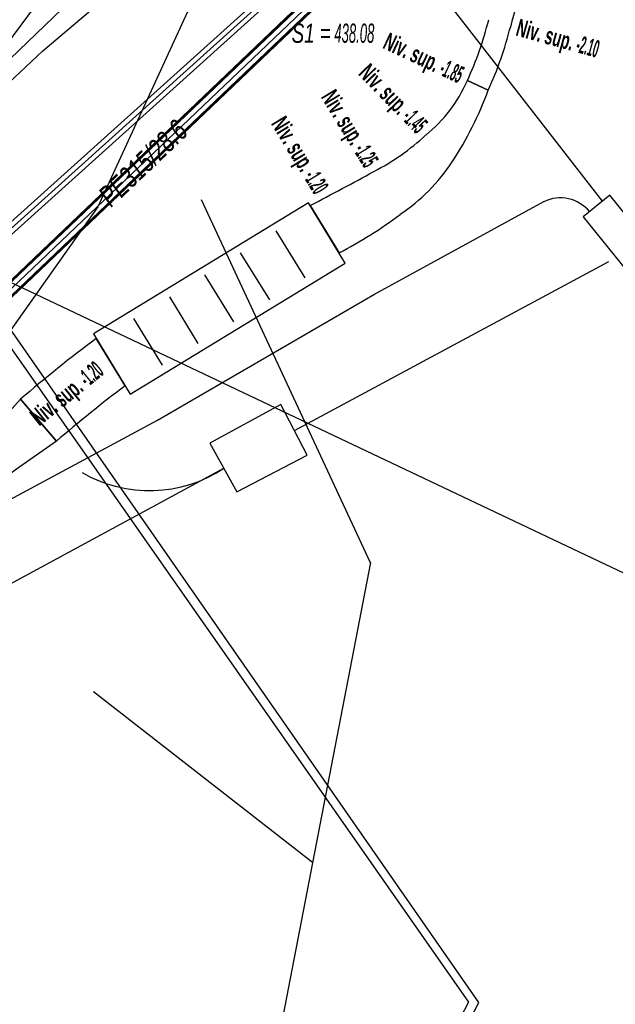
# Model space of a CAD drawing. Header units: metres. Extents: x 2695563 to 2696938, y 1260544 to 1262032.
# Tile 201 of 256: x 2696449 to 2696464, y 1261337 to 1261363. Entities that reach past the tile are written whole.
import ezdxf

# ---------------------------------------------------------------- set-up
doc = ezdxf.new("R2010")
doc.units = ezdxf.units.M
doc.header["$LTSCALE"] = 100
doc.linetypes.add('AUSGEZOGEN', pattern=[0])
doc.linetypes.add('STRICHLINIE2_S3', pattern=[0.25, 0.15, -0.1])
for name, color, linetype in [('Eau portable_Cadastre des conduites_Conduite', 171, 'AUSGEZOGEN'), ('Eau potable_Cadastre des conduites_Conduite_Texte', 171, 'AUSGEZOGEN'), ('EU_Cadastre des conduites', 24, 'AUSGEZOGEN'), ('EU_Cadastre des conduites_Regard normalisé – Texte', 24, 'AUSGEZOGEN'), ('Réseau électrique_Cadastre des conduite_Bord du tracé', 1, 'AUSGEZOGEN'), ('Réseau électrique_Cadastre des conduite_Tronçon de tracé', 1, 'AUSGEZOGEN'), ('Réseau électrique_Cadastre des conduites_Ouvrage_Surface-Ligne-Point', 1, 'AUSGEZOGEN'), ('Réseau électrique_Point altimétrique_Texte', 7, 'AUSGEZOGEN'), ('TV_Cadastre des conduites_CONDUITE', 92, 'AUSGEZOGEN'), ('Télécommunications_SW_Cadastre des conduites_Bord du tracé', 94, 'AUSGEZOGEN')]:
    doc.layers.add(name, color=color, linetype=linetype)
doc.styles.add('ARIAL', font='arial.ttf')
doc.styles.add('ARIALNARROW', font='ARIALN.TTF')
pattern_1 = [(0, (2703955, 1269100), (4050, 4050), [4050, -4050]), (90, (2703955, 1269100), (-4050, 4050), [4050, -4050])]
pattern_2 = [(0, (2708005, 1273150), (6075, 6075), [6075, -6075]), (90, (2708005, 1273150), (-6075, 6075), [6075, -6075])]

# ---------------------------------------------------------------- blocks, each defined once
blk = doc.blocks.new('COMPLEXOBJECT_1749')
at = {"layer": 'Réseau électrique_Cadastre des conduite_Bord du tracé', "color": 1, "linetype": 'AUSGEZOGEN', "transparency": 33554687}
blk.add_lwpolyline([(6446.852, 11361.779), (6452.53, 11367.236), (6458.968, 11373.624), (6458.109, 11374.518), (6451.428, 11367.896), (6445.993, 11362.673), (6444.948, 11361.681), (6445.898, 11360.849)], dxfattribs=at)
blk.add_arc((6452.284, 11355.252), 8.491, 129.7707, 138.7696, dxfattribs=at)
blk = doc.blocks.new('COMPLEXOBJECT_1812')
at = {"layer": 'Réseau électrique_Cadastre des conduite_Bord du tracé', "color": 1, "linetype": 'AUSGEZOGEN', "transparency": 33554687}
for p, q in [((6460.061, 11361.607), (6459.517, 11361.861)), ((6455.401, 11358.587), (6456.155, 11357.349))]:
    blk.add_line(p, q, dxfattribs=at)
for centre, radius, start, end in [((6456.099, 11363.347), 3.727, 308.6134, 336.4984), ((6451.427, 11364.761), 9.192, 326.8155, 339.9324), ((6454.416, 11364.695), 5.849, 296.9786, 313.2604), ((6455.014, 11362.442), 4.92, 303.8628, 326.5557), ((6406.571, 11451.649), 105.095, 297.68616, 298.71865), ((6451.414, 11366.662), 10.45, 296.9773, 307.361)]:
    blk.add_arc(centre, radius, start, end, dxfattribs=at)
blk = doc.blocks.new('COMPLEXOBJECT_1813')
at = {"layer": 'Réseau électrique_Cadastre des conduite_Bord du tracé', "color": 1, "linetype": 'AUSGEZOGEN', "transparency": 33554687}
blk.add_line((6459.517, 11361.861), (6460.061, 11361.607), dxfattribs=at)
for centre, radius, start, end in [((6497.22, 11353.827), 37.774, 157.8334, 165.5324), ((6451.06, 11365.718), 9.295, 335.4863, 345.9304), ((6451.454, 11365.566), 9.474, 335.2968, 345.9353)]:
    blk.add_arc(centre, radius, start, end, dxfattribs=at)
blk = doc.blocks.new('COMPLEXOBJECT_1824')
at = {"layer": 'Réseau électrique_Cadastre des conduite_Bord du tracé', "color": 1, "linetype": 'AUSGEZOGEN', "transparency": 33554687}
for p, q in [((6450.55, 11353.864), (6449.794, 11355.105)), ((6447.808, 11353.51), (6448.752, 11352.41))]:
    blk.add_line(p, q, dxfattribs=at)
for centre, radius, start, end in [((6472.972, 11324.211), 38.622, 126.879, 130.6585), ((6474.331, 11322.618), 39.266, 127.2744, 130.6489)]:
    blk.add_arc(centre, radius, start, end, dxfattribs=at)
blk = doc.blocks.new('COMPLEXOBJECT_1825')
at = {"layer": 'Réseau électrique_Cadastre des conduite_Bord du tracé', "color": 1, "linetype": 'AUSGEZOGEN', "transparency": 33554687}
for p, q in [((6448.752, 11352.41), (6447.808, 11353.51)), ((6442.823, 11348.819), (6443.225, 11348.373))]:
    blk.add_line(p, q, dxfattribs=at)
for centre, radius, start, end in [((6419.343, 11378.764), 38.053, 308.0994, 318.4199), ((6527.607, 11238.649), 138.418, 124.72823, 127.56162)]:
    blk.add_arc(centre, radius, start, end, dxfattribs=at)
blk = doc.blocks.new('COMPLEXOBJECT_1970')
at = {"layer": 'Réseau électrique_Cadastre des conduite_Tronçon de tracé', "color": 1, "linetype": 'AUSGEZOGEN', "transparency": 33554687}
blk.add_line((6436.842, 11341.895), (6442.932, 11347.71), dxfattribs=at)
blk.add_lwpolyline([(6446.037, 11350.08), (6451.395, 11352.962), (6457.086, 11356.266), (6461.522, 11358.689)], dxfattribs=at)
blk.add_arc((6454.754, 11335.44), 17.038, 120.7718, 133.9361, dxfattribs=at)
blk = doc.blocks.new('COMPLEXOBJECT_2053')
at = {"layer": 'Réseau électrique_Cadastre des conduite_Tronçon de tracé', "color": 1, "linetype": 'AUSGEZOGEN', "transparency": 33554687}
blk.add_line((6463.06, 11358.704), (6458.382, 11364.719), dxfattribs=at)
blk.add_arc((6463.359, 11368.772), 6.419, 132.1095, 219.1587, dxfattribs=at)

msp = doc.modelspace()

# ---------------------------------------------------------------- hatches: boundary and pattern name
at = {"layer": 'Réseau électrique_Cadastre des conduite_Bord du tracé', "lineweight": 18, "transparency": 33554687}
h = msp.add_hatch(dxfattribs=at)
h.set_pattern_fill('MUSTER', color=1, scale=6075, style=0, pattern_type=2)
h.set_pattern_definition(pattern_2)
h.paths.add_polyline_path([(2696461.031, 1261361.417), (2696461.055, 1261361.469), (2696461.078, 1261361.52), (2696461.101, 1261361.572), (2696461.123, 1261361.624), (2696461.146, 1261361.676), (2696461.168, 1261361.729), (2696461.189, 1261361.781), (2696461.211, 1261361.834), (2696461.232, 1261361.886), (2696461.253, 1261361.939), (2696461.273, 1261361.992), (2696461.293, 1261362.045), (2696461.313, 1261362.098), (2696461.332, 1261362.152), (2696461.352, 1261362.205), (2696461.37, 1261362.259), (2696461.389, 1261362.312), (2696461.407, 1261362.366), (2696461.425, 1261362.42), (2696461.442, 1261362.474), (2696461.46, 1261362.528), (2696461.477, 1261362.582), (2696461.493, 1261362.636), (2696461.509, 1261362.691), (2696461.525, 1261362.745), (2696461.541, 1261362.8), (2696461.556, 1261362.855), (2696461.571, 1261362.909), (2696461.586, 1261362.964), (2696461.6, 1261363.019), (2696461.614, 1261363.074), (2696461.655, 1261363.232), (2696461.697, 1261363.391), (2696461.74, 1261363.549), (2696461.783, 1261363.707), (2696461.827, 1261363.864), (2696461.872, 1261364.022), (2696461.917, 1261364.179), (2696461.963, 1261364.336), (2696462.01, 1261364.493), (2696462.057, 1261364.65), (2696462.105, 1261364.807), (2696462.154, 1261364.963), (2696462.204, 1261365.119), (2696462.254, 1261365.275), (2696462.304, 1261365.431), (2696462.356, 1261365.586), (2696462.408, 1261365.741), (2696462.461, 1261365.896), (2696462.514, 1261366.051), (2696462.568, 1261366.205), (2696462.623, 1261366.36), (2696462.679, 1261366.514), (2696462.735, 1261366.668), (2696462.792, 1261366.821), (2696462.849, 1261366.974), (2696462.907, 1261367.128), (2696462.966, 1261367.28), (2696463.026, 1261367.433), (2696463.086, 1261367.585), (2696463.147, 1261367.737), (2696463.208, 1261367.889), (2696463.245, 1261367.941), (2696463.281, 1261367.993), (2696463.318, 1261368.045), (2696463.355, 1261368.097), (2696463.392, 1261368.149), (2696463.43, 1261368.2), (2696463.467, 1261368.252), (2696463.505, 1261368.303), (2696463.542, 1261368.355), (2696463.58, 1261368.406), (2696463.618, 1261368.457), (2696463.656, 1261368.508), (2696463.695, 1261368.559), (2696463.733, 1261368.61), (2696463.772, 1261368.661), (2696463.81, 1261368.711), (2696463.849, 1261368.762), (2696463.888, 1261368.812), (2696463.927, 1261368.863), (2696463.967, 1261368.913), (2696464.006, 1261368.963), (2696464.045, 1261369.013), (2696464.085, 1261369.063), (2696464.125, 1261369.113), (2696464.165, 1261369.162), (2696464.205, 1261369.212), (2696464.245, 1261369.261), (2696464.285, 1261369.311), (2696464.326, 1261369.36), (2696464.366, 1261369.409), (2696464.407, 1261369.458), (2696464.441, 1261369.499), (2696464.475, 1261369.539), (2696464.509, 1261369.58), (2696464.543, 1261369.62), (2696464.578, 1261369.661), (2696464.612, 1261369.701), (2696464.647, 1261369.741), (2696464.681, 1261369.781), (2696464.716, 1261369.821), (2696464.751, 1261369.861), (2696464.785, 1261369.901), (2696464.82, 1261369.941), (2696464.855, 1261369.981), (2696464.89, 1261370.021), (2696464.926, 1261370.06), (2696464.961, 1261370.1), (2696464.996, 1261370.139), (2696465.032, 1261370.179), (2696465.067, 1261370.218), (2696465.103, 1261370.257), (2696465.138, 1261370.297), (2696465.174, 1261370.336), (2696465.21, 1261370.375), (2696465.246, 1261370.414), (2696465.282, 1261370.452), (2696465.318, 1261370.491), (2696465.354, 1261370.53), (2696465.391, 1261370.569), (2696465.427, 1261370.607), (2696465.463, 1261370.646), (2696465.5, 1261370.684), (2696468.571, 1261373.369), (2696480.015, 1261384.157), (2696547.118, 1261447.949), (2696552.033, 1261453.075), (2696552.114, 1261453.178), (2696552.194, 1261453.282), (2696552.273, 1261453.386), (2696552.352, 1261453.491), (2696552.429, 1261453.597), (2696552.506, 1261453.704), (2696552.582, 1261453.811), (2696552.657, 1261453.918), (2696552.731, 1261454.027), (2696552.804, 1261454.135), (2696552.876, 1261454.245), (2696552.947, 1261454.355), (2696553.017, 1261454.466), (2696553.087, 1261454.577), (2696553.155, 1261454.689), (2696553.223, 1261454.801), (2696553.289, 1261454.914), (2696553.355, 1261455.028), (2696553.419, 1261455.142), (2696553.483, 1261455.256), (2696553.546, 1261455.372), (2696553.608, 1261455.487), (2696553.669, 1261455.603), (2696553.728, 1261455.72), (2696553.787, 1261455.837), (2696553.845, 1261455.955), (2696553.902, 1261456.073), (2696553.958, 1261456.191), (2696554.013, 1261456.311), (2696554.067, 1261456.43), (2696554.12, 1261456.55), (2696554.185, 1261456.718), (2696554.248, 1261456.886), (2696554.309, 1261457.055), (2696554.37, 1261457.224), (2696554.428, 1261457.394), (2696554.485, 1261457.564), (2696554.541, 1261457.735), (2696554.595, 1261457.907), (2696554.647, 1261458.079), (2696554.698, 1261458.251), (2696554.748, 1261458.424), (2696554.796, 1261458.597), (2696554.842, 1261458.77), (2696554.887, 1261458.945), (2696554.93, 1261459.119), (2696554.972, 1261459.294), (2696555.012, 1261459.469), (2696555.05, 1261459.644), (2696555.087, 1261459.82), (2696555.123, 1261459.997), (2696555.156, 1261460.173), (2696555.189, 1261460.35), (2696555.219, 1261460.527), (2696555.248, 1261460.704), (2696555.276, 1261460.882), (2696555.302, 1261461.06), (2696555.326, 1261461.238), (2696555.349, 1261461.416), (2696555.37, 1261461.595), (2696555.389, 1261461.773), (2696555.407, 1261461.952), (2696555.422, 1261462.086), (2696555.436, 1261462.219), (2696555.45, 1261462.353), (2696555.463, 1261462.487), (2696555.477, 1261462.62), (2696555.489, 1261462.754), (2696555.501, 1261462.888), (2696555.513, 1261463.022), (2696555.524, 1261463.156), (2696555.535, 1261463.29), (2696555.546, 1261463.424), (2696555.556, 1261463.558), (2696555.566, 1261463.692), (2696555.575, 1261463.826), (2696555.584, 1261463.96), (2696555.592, 1261464.094), (2696555.6, 1261464.228), (2696555.608, 1261464.362), (2696555.615, 1261464.496), (2696555.621, 1261464.631), (2696555.628, 1261464.765), (2696555.634, 1261464.899), (2696555.639, 1261465.033), (2696555.644, 1261465.168), (2696555.649, 1261465.302), (2696555.653, 1261465.436), (2696555.656, 1261465.571), (2696555.66, 1261465.705), (2696555.663, 1261465.839), (2696555.665, 1261465.974), (2696555.667, 1261466.108), (2696555.648, 1261466.103), (2696555.63, 1261466.098), (2696555.611, 1261466.092), (2696555.592, 1261466.087), (2696555.574, 1261466.082), (2696555.555, 1261466.077), (2696555.536, 1261466.072), (2696555.518, 1261466.067), (2696555.499, 1261466.063), (2696555.48, 1261466.058), (2696555.461, 1261466.053), (2696555.443, 1261466.048), (2696555.424, 1261466.043), (2696555.405, 1261466.039), (2696555.386, 1261466.034), (2696555.367, 1261466.03), (2696555.349, 1261466.025), (2696555.33, 1261466.021), (2696555.311, 1261466.016), (2696555.292, 1261466.012), (2696555.273, 1261466.008), (2696555.254, 1261466.003), (2696555.235, 1261465.999), (2696555.217, 1261465.995), (2696555.198, 1261465.991), (2696555.179, 1261465.987), (2696555.16, 1261465.983), (2696555.141, 1261465.979), (2696555.122, 1261465.975), (2696555.103, 1261465.971), (2696555.084, 1261465.967), (2696555.08, 1261465.84), (2696555.075, 1261465.713), (2696555.071, 1261465.586), (2696555.066, 1261465.46), (2696555.06, 1261465.333), (2696555.055, 1261465.206), (2696555.049, 1261465.079), (2696555.042, 1261464.952), (2696555.036, 1261464.825), (2696555.029, 1261464.699), (2696555.021, 1261464.572), (2696555.014, 1261464.445), (2696555.006, 1261464.319), (2696554.998, 1261464.192), (2696554.989, 1261464.065), (2696554.981, 1261463.939), (2696554.971, 1261463.812), (2696554.962, 1261463.685), (2696554.952, 1261463.559), (2696554.942, 1261463.432), (2696554.932, 1261463.306), (2696554.921, 1261463.179), (2696554.91, 1261463.053), (2696554.899, 1261462.926), (2696554.887, 1261462.8), (2696554.875, 1261462.673), (2696554.863, 1261462.547), (2696554.851, 1261462.421), (2696554.838, 1261462.294), (2696554.824, 1261462.168), (2696554.811, 1261462.042), (2696554.794, 1261461.868), (2696554.775, 1261461.694), (2696554.754, 1261461.52), (2696554.732, 1261461.346), (2696554.709, 1261461.173), (2696554.684, 1261461), (2696554.657, 1261460.827), (2696554.629, 1261460.654), (2696554.599, 1261460.481), (2696554.568, 1261460.309), (2696554.535, 1261460.137), (2696554.501, 1261459.965), (2696554.465, 1261459.794), (2696554.427, 1261459.623), (2696554.388, 1261459.452), (2696554.348, 1261459.282), (2696554.306, 1261459.112), (2696554.262, 1261458.943), (2696554.217, 1261458.774), (2696554.17, 1261458.605), (2696554.122, 1261458.437), (2696554.072, 1261458.269), (2696554.021, 1261458.101), (2696553.968, 1261457.934), (2696553.914, 1261457.768), (2696553.859, 1261457.602), (2696553.801, 1261457.436), (2696553.743, 1261457.272), (2696553.683, 1261457.107), (2696553.621, 1261456.943), (2696553.558, 1261456.78), (2696553.507, 1261456.665), (2696553.455, 1261456.55), (2696553.402, 1261456.436), (2696553.348, 1261456.322), (2696553.294, 1261456.208), (2696553.238, 1261456.095), (2696553.181, 1261455.983), (2696553.124, 1261455.871), (2696553.065, 1261455.759), (2696553.006, 1261455.648), (2696552.946, 1261455.537), (2696552.884, 1261455.427), (2696552.822, 1261455.318), (2696552.759, 1261455.209), (2696552.695, 1261455.1), (2696552.63, 1261454.992), (2696552.565, 1261454.885), (2696552.498, 1261454.778), (2696552.431, 1261454.671), (2696552.362, 1261454.565), (2696552.293, 1261454.46), (2696552.223, 1261454.356), (2696552.152, 1261454.252), (2696552.08, 1261454.148), (2696552.007, 1261454.045), (2696551.933, 1261453.943), (2696551.859, 1261453.841), (2696551.784, 1261453.74), (2696551.708, 1261453.64), (2696551.631, 1261453.54), (2696551.553, 1261453.441), (2696546.694, 1261448.375), (2696479.603, 1261384.593), (2696468.167, 1261373.813), (2696465.076, 1261371.112), (2696465.038, 1261371.072), (2696465, 1261371.032), (2696464.963, 1261370.992), (2696464.925, 1261370.952), (2696464.888, 1261370.912), (2696464.85, 1261370.872), (2696464.813, 1261370.831), (2696464.776, 1261370.791), (2696464.739, 1261370.75), (2696464.702, 1261370.71), (2696464.665, 1261370.669), (2696464.628, 1261370.628), (2696464.591, 1261370.588), (2696464.554, 1261370.547), (2696464.517, 1261370.506), (2696464.481, 1261370.465), (2696464.444, 1261370.424), (2696464.408, 1261370.382), (2696464.372, 1261370.341), (2696464.336, 1261370.3), (2696464.299, 1261370.258), (2696464.263, 1261370.217), (2696464.227, 1261370.175), (2696464.192, 1261370.134), (2696464.156, 1261370.092), (2696464.12, 1261370.05), (2696464.085, 1261370.008), (2696464.049, 1261369.966), (2696464.014, 1261369.924), (2696463.978, 1261369.882), (2696463.943, 1261369.84), (2696463.9, 1261369.788), (2696463.857, 1261369.736), (2696463.814, 1261369.683), (2696463.771, 1261369.631), (2696463.728, 1261369.578), (2696463.686, 1261369.526), (2696463.643, 1261369.473), (2696463.601, 1261369.42), (2696463.559, 1261369.367), (2696463.517, 1261369.314), (2696463.475, 1261369.261), (2696463.434, 1261369.207), (2696463.392, 1261369.154), (2696463.351, 1261369.1), (2696463.309, 1261369.047), (2696463.268, 1261368.993), (2696463.227, 1261368.939), (2696463.187, 1261368.885), (2696463.146, 1261368.831), (2696463.106, 1261368.777), (2696463.065, 1261368.722), (2696463.025, 1261368.668), (2696462.985, 1261368.613), (2696462.945, 1261368.559), (2696462.905, 1261368.504), (2696462.866, 1261368.449), (2696462.826, 1261368.394), (2696462.787, 1261368.339), (2696462.748, 1261368.284), (2696462.709, 1261368.228), (2696462.67, 1261368.173), (2696462.607, 1261368.018), (2696462.545, 1261367.864), (2696462.484, 1261367.708), (2696462.423, 1261367.553), (2696462.363, 1261367.397), (2696462.304, 1261367.242), (2696462.245, 1261367.085), (2696462.188, 1261366.929), (2696462.13, 1261366.772), (2696462.074, 1261366.615), (2696462.018, 1261366.458), (2696461.963, 1261366.301), (2696461.908, 1261366.143), (2696461.854, 1261365.985), (2696461.801, 1261365.827), (2696461.749, 1261365.669), (2696461.697, 1261365.51), (2696461.646, 1261365.351), (2696461.596, 1261365.192), (2696461.546, 1261365.033), (2696461.497, 1261364.874), (2696461.449, 1261364.714), (2696461.401, 1261364.554), (2696461.354, 1261364.394), (2696461.308, 1261364.234), (2696461.263, 1261364.073), (2696461.218, 1261363.913), (2696461.174, 1261363.752), (2696461.131, 1261363.591), (2696461.088, 1261363.429), (2696461.046, 1261363.268), (2696461.033, 1261363.215), (2696461.019, 1261363.162), (2696461.005, 1261363.109), (2696460.99, 1261363.057), (2696460.976, 1261363.004), (2696460.961, 1261362.951), (2696460.945, 1261362.899), (2696460.93, 1261362.847), (2696460.914, 1261362.794), (2696460.898, 1261362.742), (2696460.881, 1261362.69), (2696460.864, 1261362.638), (2696460.847, 1261362.586), (2696460.83, 1261362.534), (2696460.812, 1261362.483), (2696460.794, 1261362.431), (2696460.775, 1261362.379), (2696460.757, 1261362.328), (2696460.738, 1261362.277), (2696460.719, 1261362.226), (2696460.699, 1261362.175), (2696460.679, 1261362.124), (2696460.659, 1261362.073), (2696460.639, 1261362.022), (2696460.618, 1261361.972), (2696460.597, 1261361.921), (2696460.575, 1261361.871), (2696460.554, 1261361.821), (2696460.532, 1261361.771), (2696460.51, 1261361.721), (2696460.487, 1261361.671)], flags=0)
h = msp.add_hatch(dxfattribs=at)
h.set_pattern_fill('MUSTER', color=1, scale=6075, style=0, pattern_type=2)
h.set_pattern_definition(pattern_2)
h.paths.add_polyline_path([(2696446.868, 1261360.659), (2696446.896, 1261360.691), (2696446.925, 1261360.723), (2696446.954, 1261360.755), (2696446.983, 1261360.787), (2696447.012, 1261360.819), (2696447.041, 1261360.851), (2696447.07, 1261360.882), (2696447.1, 1261360.913), (2696447.13, 1261360.944), (2696447.16, 1261360.975), (2696447.19, 1261361.006), (2696447.22, 1261361.037), (2696447.25, 1261361.067), (2696447.281, 1261361.098), (2696447.311, 1261361.128), (2696447.342, 1261361.158), (2696447.373, 1261361.188), (2696447.404, 1261361.217), (2696447.435, 1261361.247), (2696447.467, 1261361.276), (2696447.498, 1261361.306), (2696447.53, 1261361.335), (2696447.562, 1261361.364), (2696447.594, 1261361.392), (2696447.626, 1261361.421), (2696447.658, 1261361.449), (2696447.691, 1261361.478), (2696447.723, 1261361.506), (2696447.756, 1261361.534), (2696447.789, 1261361.561), (2696447.822, 1261361.589), (2696453.5, 1261367.046), (2696459.938, 1261373.434), (2696459.079, 1261374.328), (2696452.398, 1261367.706), (2696446.963, 1261362.483), (2696445.918, 1261361.491)], flags=0)
h = msp.add_hatch(dxfattribs=at)
h.set_pattern_fill('MUSTER', color=1, scale=6075, style=0, pattern_type=2)
h.set_pattern_definition(pattern_2)
h.paths.add_polyline_path([(2696457.125, 1261357.159), (2696457.179, 1261357.187), (2696457.234, 1261357.215), (2696457.288, 1261357.244), (2696457.341, 1261357.272), (2696457.395, 1261357.302), (2696457.449, 1261357.331), (2696457.502, 1261357.361), (2696457.555, 1261357.391), (2696457.608, 1261357.421), (2696457.661, 1261357.452), (2696457.714, 1261357.483), (2696457.766, 1261357.514), (2696457.818, 1261357.546), (2696457.871, 1261357.578), (2696457.922, 1261357.61), (2696457.974, 1261357.643), (2696458.026, 1261357.675), (2696458.077, 1261357.708), (2696458.128, 1261357.742), (2696458.179, 1261357.776), (2696458.23, 1261357.81), (2696458.28, 1261357.844), (2696458.331, 1261357.879), (2696458.381, 1261357.914), (2696458.431, 1261357.949), (2696458.481, 1261357.984), (2696458.53, 1261358.02), (2696458.579, 1261358.056), (2696458.628, 1261358.092), (2696458.677, 1261358.129), (2696458.726, 1261358.166), (2696458.778, 1261358.201), (2696458.829, 1261358.237), (2696458.881, 1261358.274), (2696458.931, 1261358.311), (2696458.981, 1261358.349), (2696459.031, 1261358.388), (2696459.08, 1261358.427), (2696459.129, 1261358.467), (2696459.177, 1261358.508), (2696459.224, 1261358.549), (2696459.271, 1261358.59), (2696459.318, 1261358.633), (2696459.364, 1261358.676), (2696459.409, 1261358.719), (2696459.454, 1261358.763), (2696459.498, 1261358.808), (2696459.542, 1261358.853), (2696459.585, 1261358.899), (2696459.628, 1261358.945), (2696459.67, 1261358.992), (2696459.711, 1261359.039), (2696459.752, 1261359.087), (2696459.792, 1261359.135), (2696459.831, 1261359.184), (2696459.87, 1261359.234), (2696459.909, 1261359.283), (2696459.946, 1261359.334), (2696459.983, 1261359.385), (2696460.019, 1261359.436), (2696460.055, 1261359.488), (2696460.09, 1261359.54), (2696460.127, 1261359.597), (2696460.163, 1261359.654), (2696460.2, 1261359.712), (2696460.235, 1261359.769), (2696460.27, 1261359.827), (2696460.305, 1261359.886), (2696460.34, 1261359.944), (2696460.374, 1261360.003), (2696460.407, 1261360.062), (2696460.44, 1261360.121), (2696460.473, 1261360.181), (2696460.505, 1261360.241), (2696460.537, 1261360.301), (2696460.568, 1261360.361), (2696460.599, 1261360.421), (2696460.629, 1261360.482), (2696460.659, 1261360.543), (2696460.689, 1261360.604), (2696460.718, 1261360.665), (2696460.747, 1261360.727), (2696460.775, 1261360.789), (2696460.802, 1261360.851), (2696460.83, 1261360.913), (2696460.856, 1261360.975), (2696460.883, 1261361.038), (2696460.909, 1261361.1), (2696460.934, 1261361.163), (2696460.959, 1261361.227), (2696460.983, 1261361.29), (2696461.007, 1261361.353), (2696461.031, 1261361.417), (2696460.487, 1261361.671), (2696460.463, 1261361.618), (2696460.439, 1261361.564), (2696460.413, 1261361.512), (2696460.387, 1261361.459), (2696460.36, 1261361.408), (2696460.332, 1261361.356), (2696460.303, 1261361.305), (2696460.274, 1261361.255), (2696460.244, 1261361.204), (2696460.213, 1261361.155), (2696460.181, 1261361.106), (2696460.148, 1261361.057), (2696460.115, 1261361.009), (2696460.081, 1261360.962), (2696460.046, 1261360.915), (2696460.01, 1261360.868), (2696459.974, 1261360.822), (2696459.937, 1261360.777), (2696459.899, 1261360.732), (2696459.861, 1261360.688), (2696459.822, 1261360.644), (2696459.782, 1261360.602), (2696459.741, 1261360.559), (2696459.7, 1261360.518), (2696459.659, 1261360.477), (2696459.616, 1261360.436), (2696459.573, 1261360.397), (2696459.53, 1261360.358), (2696459.485, 1261360.319), (2696459.44, 1261360.282), (2696459.395, 1261360.245), (2696459.356, 1261360.208), (2696459.316, 1261360.172), (2696459.276, 1261360.136), (2696459.236, 1261360.101), (2696459.196, 1261360.066), (2696459.155, 1261360.031), (2696459.114, 1261359.997), (2696459.072, 1261359.963), (2696459.03, 1261359.929), (2696458.988, 1261359.896), (2696458.946, 1261359.863), (2696458.903, 1261359.831), (2696458.86, 1261359.799), (2696458.817, 1261359.767), (2696458.773, 1261359.736), (2696458.729, 1261359.705), (2696458.685, 1261359.674), (2696458.641, 1261359.644), (2696458.596, 1261359.615), (2696458.551, 1261359.586), (2696458.506, 1261359.557), (2696458.461, 1261359.528), (2696458.415, 1261359.5), (2696458.369, 1261359.473), (2696458.323, 1261359.446), (2696458.276, 1261359.419), (2696458.229, 1261359.393), (2696458.182, 1261359.367), (2696458.135, 1261359.342), (2696458.088, 1261359.317), (2696458.04, 1261359.292), (2696457.986, 1261359.263), (2696457.933, 1261359.233), (2696457.879, 1261359.204), (2696457.826, 1261359.175), (2696457.772, 1261359.146), (2696457.718, 1261359.116), (2696457.665, 1261359.087), (2696457.611, 1261359.058), (2696457.557, 1261359.029), (2696457.503, 1261359), (2696457.45, 1261358.971), (2696457.396, 1261358.942), (2696457.342, 1261358.913), (2696457.288, 1261358.884), (2696457.234, 1261358.855), (2696457.181, 1261358.826), (2696457.127, 1261358.797), (2696457.073, 1261358.769), (2696457.019, 1261358.74), (2696456.965, 1261358.711), (2696456.911, 1261358.682), (2696456.857, 1261358.654), (2696456.803, 1261358.625), (2696456.749, 1261358.596), (2696456.695, 1261358.568), (2696456.641, 1261358.539), (2696456.587, 1261358.511), (2696456.533, 1261358.482), (2696456.479, 1261358.454), (2696456.425, 1261358.425), (2696456.371, 1261358.397)], flags=0)
h = msp.add_hatch(dxfattribs=at)
h.set_pattern_fill('MUSTER', color=1, scale=6075, style=0, pattern_type=2)
h.set_pattern_definition(pattern_2)
h.paths.add_polyline_path([(2696465.343, 1261357.275), (2696464.217, 1261358.665), (2696463.518, 1261358.099), (2696464.663, 1261356.685)], flags=0)
h = msp.add_hatch(dxfattribs=at)
h.set_pattern_fill('MUSTER', color=1, scale=6075, style=0, pattern_type=2)
h.set_pattern_definition(pattern_2)
h.paths.add_polyline_path([(2696449.722, 1261352.22), (2696449.779, 1261352.269), (2696449.835, 1261352.317), (2696449.892, 1261352.365), (2696449.949, 1261352.414), (2696450.006, 1261352.462), (2696450.063, 1261352.51), (2696450.12, 1261352.558), (2696450.178, 1261352.605), (2696450.235, 1261352.653), (2696450.293, 1261352.701), (2696450.35, 1261352.748), (2696450.408, 1261352.795), (2696450.466, 1261352.843), (2696450.523, 1261352.89), (2696450.581, 1261352.937), (2696450.639, 1261352.984), (2696450.697, 1261353.03), (2696450.756, 1261353.077), (2696450.814, 1261353.124), (2696450.872, 1261353.17), (2696450.931, 1261353.217), (2696450.989, 1261353.263), (2696451.048, 1261353.309), (2696451.107, 1261353.355), (2696451.165, 1261353.401), (2696451.224, 1261353.447), (2696451.283, 1261353.492), (2696451.342, 1261353.538), (2696451.401, 1261353.583), (2696451.461, 1261353.629), (2696451.52, 1261353.674), (2696450.764, 1261354.915), (2696450.698, 1261354.866), (2696450.633, 1261354.816), (2696450.567, 1261354.766), (2696450.502, 1261354.717), (2696450.437, 1261354.667), (2696450.371, 1261354.617), (2696450.306, 1261354.566), (2696450.241, 1261354.516), (2696450.177, 1261354.465), (2696450.112, 1261354.415), (2696450.047, 1261354.364), (2696449.983, 1261354.313), (2696449.918, 1261354.262), (2696449.854, 1261354.211), (2696449.79, 1261354.16), (2696449.726, 1261354.108), (2696449.662, 1261354.057), (2696449.598, 1261354.005), (2696449.534, 1261353.953), (2696449.471, 1261353.901), (2696449.407, 1261353.849), (2696449.344, 1261353.797), (2696449.28, 1261353.744), (2696449.217, 1261353.692), (2696449.154, 1261353.639), (2696449.091, 1261353.586), (2696449.028, 1261353.533), (2696448.966, 1261353.48), (2696448.903, 1261353.427), (2696448.84, 1261353.373), (2696448.778, 1261353.32)], flags=0)
h = msp.add_hatch(dxfattribs=at)
h.set_pattern_fill('MUSTER', color=1, scale=6075, style=0, pattern_type=2)
h.set_pattern_definition(pattern_2)
h.paths.add_polyline_path([(2696444.195, 1261348.183), (2696444.37, 1261348.317), (2696444.545, 1261348.452), (2696444.721, 1261348.586), (2696444.897, 1261348.719), (2696445.073, 1261348.853), (2696445.249, 1261348.986), (2696445.425, 1261349.118), (2696445.602, 1261349.251), (2696445.779, 1261349.383), (2696445.956, 1261349.515), (2696446.133, 1261349.647), (2696446.311, 1261349.778), (2696446.488, 1261349.909), (2696446.666, 1261350.04), (2696446.844, 1261350.171), (2696447.023, 1261350.301), (2696447.201, 1261350.431), (2696447.38, 1261350.56), (2696447.559, 1261350.69), (2696447.738, 1261350.819), (2696447.917, 1261350.948), (2696448.097, 1261351.076), (2696448.277, 1261351.204), (2696448.457, 1261351.332), (2696448.637, 1261351.46), (2696448.817, 1261351.587), (2696448.998, 1261351.715), (2696449.178, 1261351.841), (2696449.359, 1261351.968), (2696449.541, 1261352.094), (2696449.722, 1261352.22), (2696448.778, 1261353.32), (2696448.631, 1261353.155), (2696448.483, 1261352.991), (2696448.333, 1261352.828), (2696448.183, 1261352.665), (2696448.032, 1261352.504), (2696447.88, 1261352.343), (2696447.728, 1261352.183), (2696447.574, 1261352.025), (2696447.419, 1261351.867), (2696447.263, 1261351.71), (2696447.107, 1261351.553), (2696446.949, 1261351.398), (2696446.791, 1261351.244), (2696446.632, 1261351.091), (2696446.472, 1261350.938), (2696446.311, 1261350.787), (2696446.149, 1261350.636), (2696445.986, 1261350.486), (2696445.822, 1261350.338), (2696445.658, 1261350.19), (2696445.492, 1261350.043), (2696445.326, 1261349.897), (2696445.159, 1261349.752), (2696444.991, 1261349.609), (2696444.823, 1261349.466), (2696444.653, 1261349.324), (2696444.483, 1261349.183), (2696444.311, 1261349.043), (2696444.139, 1261348.904), (2696443.967, 1261348.766), (2696443.793, 1261348.629)], flags=0)
at = {"layer": 'Réseau électrique_Cadastre des conduites_Ouvrage_Surface-Ligne-Point', "lineweight": 18, "transparency": 33554687}
h = msp.add_hatch(dxfattribs=at)
h.set_pattern_fill('MUSTER', color=1, scale=4050, style=0, pattern_type=2)
h.set_pattern_definition(pattern_1)
h.paths.add_polyline_path([(2696451.653, 1261353.456), (2696457.29, 1261356.888), (2696456.328, 1261358.468), (2696450.691, 1261355.036)], flags=0)
h = msp.add_hatch(dxfattribs=at)
h.set_pattern_fill('MUSTER', color=1, scale=4050, style=0, pattern_type=2)
h.set_pattern_definition(pattern_1)
h.paths.add_polyline_path([(2696454.45, 1261350.896), (2696456.293, 1261351.856), (2696455.6, 1261353.181), (2696453.739, 1261352.172)], flags=0)

# ---------------------------------------------------------------- linework, layer by layer
at = {"layer": 'Eau portable_Cadastre des conduites_Conduite', "linetype": 'AUSGEZOGEN', "transparency": 33554687}
for p, q in [((2696443.295, 1261351.446), (2696457.053, 1261364.578)), ((2696443.308, 1261351.433), (2696457.066, 1261364.565)), ((2696443.321, 1261351.419), (2696457.079, 1261364.551)), ((2696443.501, 1261351.229), (2696457.261, 1261364.361)), ((2696443.514, 1261351.215), (2696457.274, 1261364.347)), ((2696443.527, 1261351.202), (2696457.287, 1261364.334))]:
    msp.add_line(p, q, dxfattribs=at)
at = {"layer": 'Eau portable_Cadastre des conduites_Conduite', "color": 255, "linetype": 'AUSGEZOGEN', "transparency": 33554687}
msp.add_line((2696443.411, 1261351.324), (2696457.17, 1261364.456), dxfattribs=at)
at = {"layer": 'EU_Cadastre des conduites', "color": 24, "linetype": 'AUSGEZOGEN', "transparency": 33554687}
for p, q in [((2696449.368, 1261362.453), (2696457.002, 1261368.961)), ((2696439.863, 1261353.543), (2696449.368, 1261362.453)), ((2696453.509, 1261358.553), (2696457.938, 1261349.044)), ((2696457.946, 1261349.044), (2696453.923, 1261328.176)), ((2696450.696, 1261345.663), (2696456.431, 1261341.188))]:
    msp.add_line(p, q, dxfattribs=at)
at = {"layer": 'Réseau électrique_Cadastre des conduite_Bord du tracé', "color": 1, "linetype": 'AUSGEZOGEN', "transparency": 33554687}
msp.add_lwpolyline([(2696465.343, 1261357.275), (2696464.217, 1261358.665), (2696463.518, 1261358.099), (2696464.663, 1261356.685), (2696465.343, 1261357.275)], close=True, dxfattribs=at)
at = {"layer": 'Réseau électrique_Cadastre des conduite_Tronçon de tracé', "color": 1, "linetype": 'AUSGEZOGEN', "transparency": 33554687}
for p, q in [((2696455.956, 1261352.5), (2696464.191, 1261356.929)), ((2696468.872, 1261346.73), (2696447.771, 1261356.732)), ((2696441.754, 1261344.83), (2696454.108, 1261351.511))]:
    msp.add_line(p, q, dxfattribs=at)
msp.add_lwpolyline([(2696406.979, 1261220.17), (2696453.836, 1261310.094), (2696448.154, 1261313.246), (2696460.785, 1261337.51), (2696446.747, 1261357.689)], dxfattribs=at)
for centre, radius, start, end in [((2696462.923, 1261357.598), 0.998, 39.83, 115.5889), ((2696452.16, 1261354.453), 3.529, 239.9414, 303.5113)]:
    msp.add_arc(centre, radius, start, end, dxfattribs=at)
at = {"layer": 'Réseau électrique_Cadastre des conduites_Ouvrage_Surface-Ligne-Point', "color": 1, "linetype": 'STRICHLINIE2_S3', "transparency": 33554687}
for p, q in [((2696456.242, 1261356.505), (2696455.477, 1261357.738)), ((2696455.308, 1261355.925), (2696454.543, 1261357.158)), ((2696454.373, 1261355.346), (2696453.608, 1261356.579)), ((2696452.683, 1261356.006), (2696453.429, 1261354.781)), ((2696451.744, 1261355.434), (2696452.489, 1261354.209))]:
    msp.add_line(p, q, dxfattribs=at)
at = {"layer": 'Réseau électrique_Cadastre des conduites_Ouvrage_Surface-Ligne-Point', "color": 1, "linetype": 'AUSGEZOGEN', "transparency": 33554687}
for points in [[(2696451.653, 1261353.456), (2696457.29, 1261356.888), (2696456.328, 1261358.468), (2696450.691, 1261355.036), (2696451.653, 1261353.456)], [(2696454.45, 1261350.896), (2696456.293, 1261351.856), (2696455.6, 1261353.181), (2696453.739, 1261352.172), (2696454.45, 1261350.896)]]:
    msp.add_lwpolyline(points, close=True, dxfattribs=at)
at = {"layer": 'TV_Cadastre des conduites_CONDUITE', "color": 92, "linetype": 'AUSGEZOGEN', "transparency": 33554687}
for points in [[(2696287.921, 1261155.02), (2696295.671, 1261161.475), (2696306.354, 1261174.922), (2696322.316, 1261195.013), (2696343.172, 1261225.072), (2696360.128, 1261249.512), (2696377.919, 1261273.669), (2696396.603, 1261299.825), (2696413.779, 1261321.931), (2696430.42, 1261342.855), (2696444.315, 1261357.095), (2696445.608, 1261358.838), (2696452.152, 1261367.661), (2696459.289, 1261374.957), (2696460.677, 1261379)], [(2696462.128, 1261377.166), (2696459.439, 1261374.624), (2696456.806, 1261371.074), (2696455.697, 1261369.01), (2696450.804, 1261358.367), (2696448.358, 1261354.905)], [(2696448.358, 1261354.905), (2696460.521, 1261337.516), (2696447.763, 1261313.092), (2696453.495, 1261310.098), (2696430.97, 1261267.2), (2696418.938, 1261243.154), (2696406.981, 1261220.793), (2696401.528, 1261223.624)]]:
    msp.add_lwpolyline(points, dxfattribs=at)
at = {"layer": 'Télécommunications_SW_Cadastre des conduites_Bord du tracé', "linetype": 'AUSGEZOGEN', "transparency": 33554687}
for p, q in [((2696445.49, 1261355.226), (2696461.755, 1261369.884)), ((2696445.666, 1261355.048), (2696461.923, 1261369.698))]:
    msp.add_line(p, q, dxfattribs=at)
at = {"layer": 'Télécommunications_SW_Cadastre des conduites_Bord du tracé', "color": 255, "transparency": 33554687}
msp.add_line((2696445.578, 1261355.137), (2696461.839, 1261369.791), dxfattribs=at)

# ---------------------------------------------------------------- block references
at = {"layer": 'Réseau électrique_Cadastre des conduite_Bord du tracé', "color": 1, "linetype": 'AUSGEZOGEN', "lineweight": -3, "transparency": 33554687}
for name in ['COMPLEXOBJECT_1813', 'COMPLEXOBJECT_1749', 'COMPLEXOBJECT_1812', 'COMPLEXOBJECT_1824', 'COMPLEXOBJECT_1825']:
    msp.add_blockref(name, (2690000.97, 1249999.81), dxfattribs=at)
at = {"layer": 'Réseau électrique_Cadastre des conduite_Tronçon de tracé', "color": 1, "linetype": 'AUSGEZOGEN', "lineweight": -3, "transparency": 33554687}
for name in ['COMPLEXOBJECT_2053', 'COMPLEXOBJECT_1970']:
    msp.add_blockref(name, (2690000.97, 1249999.81), dxfattribs=at)

# ---------------------------------------------------------------- texts
at = {"layer": 'Eau potable_Cadastre des conduites_Conduite_Texte', "color": 7, "transparency": 33554687, "insert": (2696451.991, 1261359.506), "char_height": 0.55426, "width": 3.03783, "attachment_point": 5, "rotation": 43.6662, "style": 'ARIAL'}
msp.add_mtext('\\A1;{\\fArial|i1|b0;\\H0.554263;\\W0.700000;\\C7;PE315/28.6}\\P', dxfattribs=at)
at = {"layer": 'EU_Cadastre des conduites_Regard normalisé – Texte', "color": 24, "transparency": 33554687, "insert": (2696455.885, 1261365.756), "char_height": 0.50641, "width": 2.8315, "attachment_point": 1, "line_spacing_factor": 1.024096, "style": 'ARIAL'}
msp.add_mtext('\\A1;{\\fArial|b0|i1|c0|p34;\\W0.69446;M5141}\\P{\\fArial|b0|i1|c0|p34;\\H0.99721x;\\W0.69446;prof. = \\W0.48612; 2.46}\\P{\\fArial|b0|i1|c0|p34;\\H0.99721x;\\W0.69446;C =\\W0.48612; 440.54}\\P{\\fArial|b0|i1|c0|p34;\\H0.99721x;\\W0.69446;S1 =\\W0.48612; 438.08}', dxfattribs=at)
at = {"layer": 'Réseau électrique_Point altimétrique_Texte', "color": 1, "transparency": 33554687, "char_height": 0.45675, "width": 6, "style": 'ARIALNARROW'}
for s, insert, attachment_point, rotation in [('\\A1;{\\fArial Narrow|b1|i0|c0|p34;\\H1x;\\W0.7;Niv. sup. \\W0.49;-2.10}', (2696461.776, 1261363.012), 4, 344.5875), ('\\A1;{\\fArial Narrow|b1|i0|c0|p34;\\H1x;\\W0.7;Niv. sup. \\W0.49;-1.85}', (2696460.317, 1261361.737), 6, 334.9197), ('\\A1;{\\fArial Narrow|b1|i0|c0|p34;\\H1x;\\W0.7;Niv. sup. \\W0.49;-1.45}', (2696459.269, 1261360.365), 6, 314.2458), ('\\A1;{\\fArial Narrow|b1|i0|c0|p34;\\H1x;\\W0.7;Niv. sup. \\W0.49;-1.25}', (2696457.927, 1261359.437), 6, 301.3209), ('\\A1;{\\fArial Narrow|b1|i0|c0|p34;\\H1x;\\W0.7;Niv. sup. \\W0.49;-1.20}', (2696456.619, 1261358.739), 6, 301.3335), ('\\A1;{\\fArial Narrow|b1|i0|c0|p34;\\H1x;\\W0.7;Niv. sup. \\W0.49;-1.20}', (2696450.032, 1261353.421), 5, 38.8962)]:
    msp.add_mtext(s, dxfattribs=dict(at, insert=insert, attachment_point=attachment_point, rotation=rotation))

doc.saveas('drawing.dxf')
